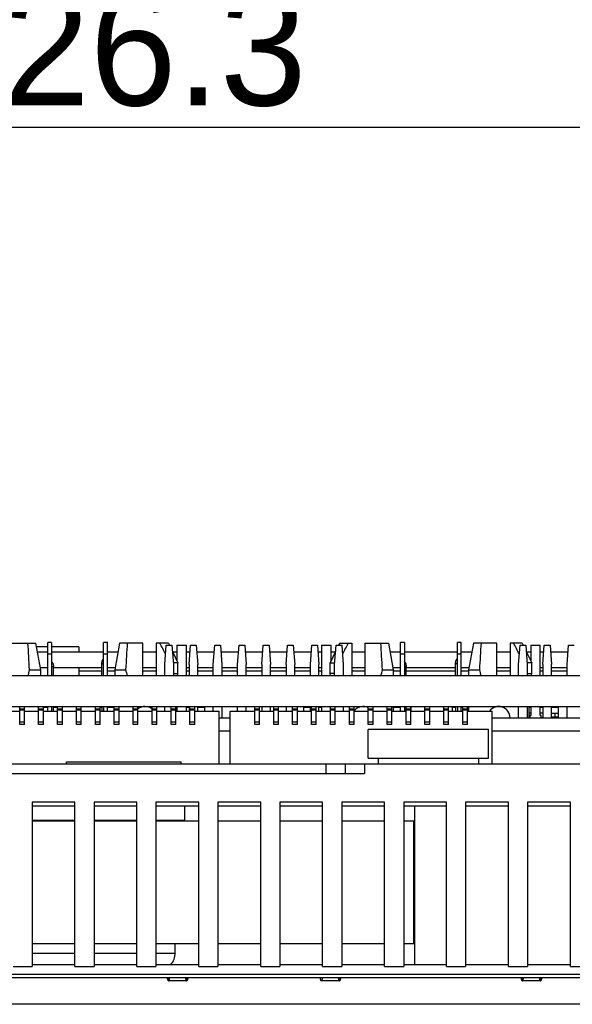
# Model space of a CAD drawing. Header units: millimetres. Extents: x 104 to 359, y 60 to 267.
# Tile 4 of 19: x 201 to 220, y 60 to 94. Entities that reach past the tile are written whole.
import ezdxf

# ---------------------------------------------------------------- set-up
doc = ezdxf.new("R2010")
doc.units = ezdxf.units.MM
doc.header["$LTSCALE"] = 23.1
doc.header["$PDMODE"] = 3
doc.header["$PDSIZE"] = 8
doc.layers.get('0').update_dxf_attribs({"linetype": 'CONTINUOUS'})
doc.layers.get('Defpoints').update_dxf_attribs({"linetype": 'CONTINUOUS'})
doc.layers.add('20_ALL_FEATURES', color=7, linetype='CONTINUOUS')
doc.layers.add('51__DRAFT_DIMS', color=7, linetype='CONTINUOUS')
doc.styles.get("Standard").update_dxf_attribs({"font": 'simfang.ttf'})
doc.dimstyles.new('DIMSTYLE_2', dxfattribs={"dimtxt": 3, "dimasz": 3, "dimexe": 2.5, "dimexo": 0.5, "dimgap": 0.75, "dimtad": 1, "dimdec": 1, "dimlfac": 1.5, "dimdsep": 46, "dimtxsty": 'STANDARD', "dimblk": '_FILLED', "dimblk1": '_FILLED', "dimblk2": '_FILLED', "dimcen": 0.09, "dimclrt": 3, "dimazin": 2, "dimtp": 0.5, "dimtm": 0.5, "dimtfac": 1, "dimtdec": 1, "dimtofl": 0, "dimtmove": 0, "dimatfit": 3, "dimldrblk": '_FILLED', "dimfxl": 1, "dimtolj": 1, "dimarcsym": 0})

# ---------------------------------------------------------------- blocks, each defined once
blk = doc.blocks.new('_FILLED')
at = {"color": 0, "linetype": 'ByBlock'}
blk.add_solid([(0, 0), (-1, 0.167), (-1, -0.167)], dxfattribs=at)
blk = doc.blocks.new('*D3')
at = {"layer": '51__DRAFT_DIMS', "color": 0, "lineweight": -2}
for p, q in [((162.17, 123.294), (162.17, 87.538)), ((246.374, 118.376), (246.374, 87.538)), ((165.17, 90.038), (243.374, 90.038))]:
    blk.add_line(p, q, dxfattribs=at)
at = {"layer": 'Defpoints', "color": 0}
for p in [(162.17, 123.794), (246.374, 118.876), (246.374, 90.038)]:
    blk.add_point(p, dxfattribs=at)
at = {"layer": '51__DRAFT_DIMS', "color": 0, "linetype": 'ByBlock', "lineweight": -2, "xscale": 3, "yscale": 3, "zscale": 3}
for p, rotation in [((162.17, 90.038), 179.9999942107), ((246.374, 90.038), 359.9999942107)]:
    blk.add_blockref('_FILLED', p, dxfattribs=dict(at, rotation=rotation))
at = {"layer": '51__DRAFT_DIMS', "color": 3, "insert": (204.348, 94.788), "char_height": 3, "attachment_point": 2, "rotation": 360, "line_spacing_factor": 0.9}
blk.add_mtext('\\A1;\\A1;{\\fFZLanTingHei-R-GBK|b0|i0|c134|p2;\\H1.333333x;\\C0;126.3}', dxfattribs=at)

msp = doc.modelspace()

# ---------------------------------------------------------------- linework, layer by layer
at = {"layer": '20_ALL_FEATURES', "color": 0}
for p, q in [((200.9437, 72.3636), (201.7461, 72.3636)), ((201.7462, 72.3636), (201.9099, 71.4465)), ((202.1621, 72.2352), (201.7691, 72.2352)), ((202.1621, 71.2369), (202.1621, 72.3832)), ((202.2931, 72.3832), (202.1621, 72.3832)), ((202.2931, 72.3832), (202.2931, 71.2369)), ((203.2314, 72.2352), (202.2931, 72.2352)), ((203.2314, 72.2352), (203.2314, 72.0491)), ((204.0784, 71.2369), (204.0784, 72.3832)), ((204.2095, 72.3832), (204.0784, 72.3832)), ((204.2095, 71.2369), (204.2095, 72.3832)), ((204.6254, 72.3636), (204.4617, 71.4465)), ((205.4279, 72.3636), (204.6254, 72.3636)), ((205.4279, 71.2369), (205.4279, 72.3636)), ((205.8864, 72.3636), (205.8864, 71.2369)), ((206.2991, 72.3636), (205.8864, 72.3636)), ((206.1779, 71.6299), (206.227, 72.285)), ((206.227, 72.285), (206.4235, 72.285)), ((206.2991, 72.3636), (206.3372, 72.285)), ((206.4235, 72.285), (206.4727, 71.6299)), ((206.5939, 72.285), (206.5939, 71.7563)), ((206.5939, 72.285), (206.9214, 72.285)), ((206.9214, 71.2369), (206.9214, 72.285)), ((207.0098, 71.6299), (207.059, 72.285)), ((207.059, 72.285), (207.2555, 72.285)), ((207.2555, 72.285), (207.3046, 71.6299)), ((207.8417, 71.6299), (207.8909, 72.285)), ((207.8909, 72.285), (208.0874, 72.285)), ((208.0874, 72.285), (208.1365, 71.6299)), ((208.6737, 71.6299), (208.7228, 72.285)), ((208.7228, 72.285), (208.9193, 72.285)), ((208.9193, 72.285), (208.9684, 71.6299)), ((209.5056, 71.6299), (209.5547, 72.285)), ((209.5547, 72.285), (209.7512, 72.285)), ((209.7512, 72.285), (209.8004, 71.6299)), ((210.3375, 71.6299), (210.3866, 72.285)), ((210.3866, 72.285), (210.5831, 72.285)), ((210.5831, 72.285), (210.6323, 71.6299)), ((211.1694, 71.6299), (211.2186, 72.285)), ((211.2186, 72.285), (211.4151, 72.285)), ((211.4151, 72.285), (211.4642, 71.6299)), ((211.5526, 72.285), (211.5526, 71.2369)), ((211.5526, 72.285), (211.8802, 72.285)), ((211.8802, 71.7563), (211.8802, 72.285)), ((212.0013, 71.6299), (212.0505, 72.285)), ((212.0505, 72.285), (212.247, 72.285)), ((212.1749, 72.3636), (212.1368, 72.285)), ((212.1749, 72.3636), (212.5876, 72.3636)), ((212.247, 72.285), (212.2961, 71.6299)), ((212.5876, 72.3636), (212.5876, 71.2369)), ((213.0462, 72.3636), (213.8486, 72.3636)), ((213.0462, 71.2369), (213.0462, 72.3636)), ((213.8486, 72.3636), (214.0124, 71.4465)), ((214.3956, 72.3832), (214.2646, 72.3832)), ((214.2646, 71.2369), (214.2646, 72.3832)), ((214.3956, 72.3832), (214.3956, 71.2369)), ((216.3434, 72.3832), (216.2123, 72.3832)), ((216.2123, 71.2369), (216.2123, 72.3832)), ((216.3434, 71.2369), (216.3434, 72.3832)), ((216.7593, 72.3636), (216.5956, 71.4465)), ((217.5618, 72.3636), (216.7593, 72.3636)), ((217.5618, 71.2369), (217.5618, 72.3636)), ((218.433, 72.3636), (218.0203, 72.3636)), ((218.0203, 72.3636), (218.0203, 71.2369)), ((218.3118, 71.6299), (218.3609, 72.285)), ((218.3609, 72.285), (218.5574, 72.285)), ((218.433, 72.3636), (218.4711, 72.285)), ((218.5574, 72.285), (218.6066, 71.6299)), ((218.7278, 72.285), (219.0553, 72.285)), ((218.7278, 72.285), (218.7278, 71.7563)), ((219.0553, 71.2369), (219.0553, 72.285)), ((219.1437, 71.6299), (219.1928, 72.285)), ((219.1928, 72.285), (219.3894, 72.285)), ((219.3894, 72.285), (219.4385, 71.6299)), ((219.9756, 71.6299), (220.0248, 72.285)), ((220.0248, 72.285), (220.2213, 72.285)), ((202.1621, 72.0491), (201.8023, 72.0491)), ((202.1621, 71.9902), (202.2931, 71.9902)), ((204.0784, 72.0491), (202.2931, 72.0491)), ((204.0784, 71.9902), (204.2095, 71.9902)), ((204.5693, 72.0491), (204.2095, 72.0491)), ((205.8864, 72.0491), (205.4279, 72.0491)), ((206.4393, 72.0747), (206.6266, 71.6889)), ((206.5939, 72.0491), (206.4517, 72.0491)), ((207.0413, 72.0491), (206.9214, 72.0491)), ((207.8732, 72.0491), (207.2732, 72.0491)), ((208.7051, 72.0491), (208.1051, 72.0491)), ((209.537, 72.0491), (208.937, 72.0491)), ((210.3689, 72.0491), (209.7689, 72.0491)), ((211.2009, 72.0491), (210.6008, 72.0491)), ((211.5526, 72.0491), (211.4328, 72.0491)), ((212.0347, 72.0747), (211.8474, 71.6889)), ((212.0223, 72.0491), (211.8802, 72.0491)), ((213.0462, 72.0491), (212.5876, 72.0491)), ((214.2646, 72.0491), (213.9048, 72.0491)), ((214.2646, 71.9902), (214.3956, 71.9902)), ((216.2123, 72.0491), (214.3956, 72.0491)), ((216.2123, 71.9902), (216.3434, 71.9902)), ((216.7032, 72.0491), (216.3434, 72.0491)), ((218.0203, 72.0491), (217.5618, 72.0491)), ((218.5732, 72.0747), (218.7605, 71.6889)), ((218.7278, 72.0491), (218.5856, 72.0491)), ((219.1752, 72.0491), (219.0553, 72.0491)), ((220.0071, 72.0491), (219.4071, 72.0491)), ((202.2931, 71.5644), (202.3586, 71.5644)), ((202.3586, 71.5971), (202.3586, 71.5644)), ((202.3586, 71.2369), (202.3586, 71.5644)), ((204.0129, 71.6626), (204.0129, 71.6954)), ((204.0129, 71.2369), (204.0129, 71.6626)), ((204.0129, 71.6626), (204.0784, 71.6626)), ((206.1779, 71.2369), (206.1779, 71.6299)), ((206.6266, 71.6889), (206.4683, 71.6889)), ((206.4727, 71.6299), (206.4727, 71.2369)), ((206.6266, 71.3155), (206.6266, 71.6889)), ((207.0098, 71.6299), (207.0098, 71.2369)), ((207.3046, 71.2369), (207.3046, 71.6299)), ((207.8417, 71.2369), (207.8417, 71.6299)), ((208.1365, 71.6299), (208.1365, 71.2369)), ((208.6737, 71.2369), (208.6737, 71.6299)), ((208.9684, 71.2369), (208.9684, 71.6299)), ((209.5056, 71.6299), (209.5056, 71.2369)), ((209.8004, 71.2369), (209.8004, 71.6299)), ((210.3375, 71.6299), (210.3375, 71.2369)), ((210.6323, 71.2369), (210.6323, 71.6299)), ((211.1694, 71.2369), (211.1694, 71.6299)), ((211.4642, 71.2369), (211.4642, 71.6299)), ((211.8474, 71.6889), (212.0058, 71.6889)), ((211.8474, 71.3155), (211.8474, 71.6889)), ((212.0013, 71.2369), (212.0013, 71.6299)), ((212.2961, 71.6299), (212.2961, 71.2369)), ((214.3956, 71.5644), (214.4611, 71.5644)), ((214.4611, 71.5971), (214.4611, 71.5644)), ((214.4611, 71.2369), (214.4611, 71.5644)), ((216.1468, 71.6626), (216.1468, 71.6954)), ((216.1468, 71.6626), (216.2123, 71.6626)), ((216.1468, 71.2369), (216.1468, 71.6626)), ((218.3118, 71.2369), (218.3118, 71.6299)), ((218.7605, 71.6889), (218.6022, 71.6889)), ((218.6066, 71.6299), (218.6066, 71.2369)), ((218.7605, 71.3155), (218.7605, 71.6889)), ((219.1437, 71.6299), (219.1437, 71.2369)), ((219.4385, 71.2369), (219.4385, 71.6299)), ((219.9756, 71.2369), (219.9756, 71.6299)), ((237.2877, 71.2369), (164.5206, 71.2369)), ((201.5375, 71.4465), (201.9099, 71.4465)), ((201.8959, 71.5251), (202.1621, 71.5251)), ((201.9099, 71.4465), (201.9099, 71.2369)), ((202.3586, 71.5251), (204.0129, 71.5251)), ((203.2314, 71.5251), (203.2314, 71.2369)), ((204.0129, 71.3941), (203.2314, 71.3941)), ((204.2095, 71.5251), (204.4757, 71.5251)), ((204.4617, 71.3941), (204.2095, 71.3941)), ((204.4617, 71.4465), (204.4617, 71.2369)), ((204.4617, 71.4465), (204.8341, 71.4465)), ((205.4279, 71.5251), (205.8864, 71.5251)), ((205.8864, 71.3941), (205.4279, 71.3941)), ((206.4727, 71.3155), (206.6266, 71.3155)), ((206.608, 71.241), (206.6266, 71.3155)), ((206.9214, 71.5251), (207.0098, 71.5251)), ((207.0098, 71.3941), (206.9214, 71.3941)), ((207.3046, 71.5251), (207.8417, 71.5251)), ((207.8417, 71.3941), (207.3046, 71.3941)), ((208.1365, 71.5251), (208.6737, 71.5251)), ((208.6737, 71.3941), (208.1365, 71.3941)), ((208.9684, 71.5251), (209.5056, 71.5251)), ((209.5056, 71.3941), (208.9684, 71.3941)), ((209.8004, 71.5251), (210.3375, 71.5251)), ((210.3375, 71.3941), (209.8004, 71.3941)), ((210.6323, 71.5251), (211.1694, 71.5251)), ((211.1694, 71.3941), (210.6323, 71.3941)), ((211.4642, 71.5251), (211.5526, 71.5251)), ((211.5526, 71.3941), (211.4642, 71.3941)), ((212.0013, 71.3155), (211.8474, 71.3155)), ((211.866, 71.241), (211.8474, 71.3155)), ((212.5876, 71.5251), (213.0462, 71.5251)), ((213.0462, 71.3941), (212.5876, 71.3941)), ((213.64, 71.4465), (214.0124, 71.4465)), ((213.9983, 71.5251), (214.2646, 71.5251)), ((214.0124, 71.4465), (214.0124, 71.2369)), ((214.2646, 71.3941), (214.0124, 71.3941)), ((214.4611, 71.5251), (216.1468, 71.5251)), ((216.1468, 71.3941), (214.4611, 71.3941)), ((216.3434, 71.5251), (216.6096, 71.5251)), ((216.5956, 71.3941), (216.3434, 71.3941)), ((216.5956, 71.4465), (216.968, 71.4465)), ((216.5956, 71.4465), (216.5956, 71.2369)), ((217.5618, 71.5251), (218.0203, 71.5251)), ((218.0203, 71.3941), (217.5618, 71.3941)), ((218.6066, 71.3155), (218.7605, 71.3155)), ((218.7419, 71.241), (218.7605, 71.3155)), ((219.0553, 71.5251), (219.1437, 71.5251)), ((219.1437, 71.3941), (219.0553, 71.3941)), ((219.4385, 71.5251), (219.9756, 71.5251)), ((219.9756, 71.3941), (219.4385, 71.3941)), ((164.5206, 70.1888), (228.3211, 70.1888)), ((201.2022, 69.5687), (201.2022, 70.1888)), ((201.3659, 69.5687), (201.3659, 70.1888)), ((201.8507, 69.5687), (201.8507, 70.1888)), ((202.0144, 69.5687), (202.0144, 70.1888)), ((202.1621, 70.025), (202.1621, 70.1888)), ((202.2931, 70.1888), (202.2931, 70.025)), ((202.3586, 70.025), (202.3586, 70.1888)), ((202.4992, 69.5687), (202.4992, 70.1888)), ((202.6629, 69.5687), (202.6629, 70.1888)), ((203.1477, 69.5687), (203.1477, 70.1888)), ((203.3115, 69.5687), (203.3115, 70.1888)), ((203.7962, 69.5687), (203.7962, 70.1888)), ((203.96, 69.5687), (203.96, 70.1888)), ((204.0129, 70.1888), (204.0129, 70.025)), ((204.0784, 70.1888), (204.0784, 70.025)), ((204.2095, 70.025), (204.2095, 70.1888)), ((204.4447, 69.5687), (204.4447, 70.1888)), ((204.6085, 69.5687), (204.6085, 70.1888)), ((205.0932, 69.5687), (205.0932, 70.1888)), ((205.257, 69.5687), (205.257, 70.1888)), ((205.7417, 69.5687), (205.7417, 70.1888)), ((205.9055, 69.5687), (205.9055, 70.1888)), ((206.1779, 70.025), (206.1779, 70.1888)), ((206.3902, 69.5687), (206.3902, 70.1888)), ((206.554, 69.5687), (206.554, 70.1888)), ((206.5939, 70.1888), (206.5939, 70.025)), ((206.9214, 70.025), (206.9214, 70.1888)), ((207.0098, 70.1888), (207.0098, 70.025)), ((207.0387, 69.5687), (207.0387, 70.1888)), ((207.2025, 69.5687), (207.2025, 70.1888)), ((207.3046, 70.025), (207.3046, 70.1888)), ((207.5339, 70.1888), (207.5339, 70.025)), ((207.8417, 70.025), (207.8417, 70.1888)), ((208.1365, 70.1888), (208.1365, 69.7957)), ((208.6737, 70.025), (208.6737, 70.1888)), ((208.9684, 70.025), (208.9684, 70.1888)), ((209.2643, 69.5687), (209.2643, 70.1888)), ((209.428, 69.5687), (209.428, 70.1888)), ((209.5056, 70.1888), (209.5056, 70.025)), ((209.8004, 70.025), (209.8004, 70.1888)), ((209.9128, 69.5687), (209.9128, 70.1888)), ((210.0765, 69.5687), (210.0765, 70.1888)), ((210.3375, 70.1888), (210.3375, 70.025)), ((210.5613, 69.5687), (210.5613, 70.1888)), ((210.725, 69.5687), (210.725, 70.1888)), ((210.9402, 70.025), (210.9402, 70.1888)), ((211.1694, 70.025), (211.1694, 70.1888)), ((211.2098, 69.5687), (211.2098, 70.1888)), ((211.3736, 69.5687), (211.3736, 70.1888)), ((211.4642, 70.025), (211.4642, 70.1888)), ((211.5526, 70.1888), (211.5526, 70.025)), ((211.8583, 69.5687), (211.8583, 70.1888)), ((212.0221, 69.5687), (212.0221, 70.1888)), ((212.2961, 70.1888), (212.2961, 70.025)), ((212.5068, 69.5687), (212.5068, 70.1888)), ((212.6706, 69.5687), (212.6706, 70.1888)), ((213.1553, 69.5687), (213.1553, 70.1888)), ((213.3191, 69.5687), (213.3191, 70.1888)), ((213.8038, 69.5687), (213.8038, 70.1888)), ((213.9676, 69.5687), (213.9676, 70.1888)), ((214.0124, 70.1888), (214.0124, 70.025)), ((214.2646, 70.025), (214.2646, 70.1888)), ((214.3956, 70.1888), (214.3956, 70.025)), ((214.4523, 69.5687), (214.4523, 70.1888)), ((214.6161, 69.5687), (214.6161, 70.1888)), ((215.1008, 69.5687), (215.1008, 70.1888)), ((215.2646, 69.5687), (215.2646, 70.1888)), ((215.7493, 69.5687), (215.7493, 70.1888)), ((215.9131, 69.5687), (215.9131, 70.1888)), ((216.1468, 70.1888), (216.1468, 70.025)), ((216.2123, 70.1888), (216.2123, 70.025)), ((216.3434, 70.025), (216.3434, 70.1888)), ((216.3978, 69.5687), (216.3978, 70.1888)), ((216.5616, 69.5687), (216.5616, 70.1888)), ((216.5956, 70.1888), (216.5956, 70.025)), ((218.3118, 69.7957), (218.3118, 70.1888)), ((218.6066, 70.1888), (218.6066, 69.7957)), ((218.659, 70.1888), (218.659, 69.7957)), ((218.7278, 70.1888), (218.7278, 69.8774)), ((219.0553, 69.8774), (219.0553, 70.1888)), ((219.1437, 70.1888), (219.1437, 69.7957)), ((219.4385, 69.7957), (219.4385, 70.1888)), ((219.6678, 70.1888), (219.6678, 69.7957)), ((219.9756, 69.7957), (219.9756, 70.1888)), ((200.7174, 70.025), (201.2022, 70.025)), ((201.3659, 70.0935), (201.2022, 70.0935)), ((201.3659, 70.0608), (201.2022, 70.0608)), ((201.3659, 70.025), (201.8507, 70.025)), ((202.0144, 70.0935), (201.8507, 70.0935)), ((202.0144, 70.0608), (201.8507, 70.0608)), ((202.1621, 70.156), (202.0144, 70.156)), ((202.0144, 70.025), (202.4992, 70.025)), ((202.5043, 70.156), (202.3586, 70.156)), ((202.6629, 70.0935), (202.4992, 70.0935)), ((202.6629, 70.0608), (202.4992, 70.0608)), ((202.6629, 70.025), (203.1477, 70.025)), ((203.3115, 70.0935), (203.1477, 70.0935)), ((203.3115, 70.0608), (203.1477, 70.0608)), ((203.3115, 70.025), (203.7962, 70.025)), ((203.96, 70.0935), (203.7962, 70.0935)), ((203.96, 70.0608), (203.7962, 70.0608)), ((204.0129, 70.156), (203.96, 70.156)), ((203.96, 70.025), (204.4447, 70.025)), ((204.4447, 70.156), (204.2095, 70.156)), ((204.6085, 70.0935), (204.4447, 70.0935)), ((204.6085, 70.0608), (204.4447, 70.0608)), ((204.6085, 70.025), (205.0932, 70.025)), ((205.257, 70.0935), (205.0932, 70.0935)), ((205.257, 70.0608), (205.0932, 70.0608)), ((205.257, 70.025), (205.7417, 70.025)), ((205.9055, 70.0935), (205.7417, 70.0935)), ((205.9055, 70.0608), (205.7417, 70.0608)), ((205.9055, 70.025), (206.3902, 70.025)), ((206.554, 70.0935), (206.3902, 70.0935)), ((206.554, 70.0608), (206.3902, 70.0608)), ((206.5939, 70.156), (206.554, 70.156)), ((206.554, 70.025), (207.0387, 70.025)), ((207.0098, 70.156), (206.9214, 70.156)), ((207.2025, 70.0935), (207.0387, 70.0935)), ((207.2025, 70.0608), (207.0387, 70.0608)), ((207.2025, 70.025), (208.0442, 70.025)), ((207.5339, 70.156), (207.3046, 70.156)), ((208.0442, 68.2236), (208.0442, 70.025)), ((208.4225, 68.2236), (208.4225, 70.025)), ((208.4225, 70.025), (209.2643, 70.025)), ((209.428, 70.0935), (209.2643, 70.0935)), ((209.428, 70.0608), (209.2643, 70.0608)), ((209.428, 70.025), (209.9128, 70.025)), ((210.0765, 70.0935), (209.9128, 70.0935)), ((210.0765, 70.0608), (209.9128, 70.0608)), ((210.0765, 70.025), (210.5613, 70.025)), ((210.725, 70.0935), (210.5613, 70.0935)), ((210.725, 70.0608), (210.5613, 70.0608)), ((210.725, 70.025), (211.2098, 70.025)), ((211.1694, 70.156), (210.9402, 70.156)), ((211.3736, 70.0935), (211.2098, 70.0935)), ((211.3736, 70.0608), (211.2098, 70.0608)), ((211.3736, 70.025), (211.8583, 70.025)), ((211.5526, 70.156), (211.4642, 70.156)), ((212.0221, 70.0935), (211.8583, 70.0935)), ((212.0221, 70.0608), (211.8583, 70.0608)), ((212.0221, 70.025), (212.5068, 70.025)), ((212.6706, 70.0935), (212.5068, 70.0935)), ((212.6706, 70.0608), (212.5068, 70.0608)), ((212.6706, 70.025), (213.1553, 70.025)), ((213.3191, 70.0935), (213.1553, 70.0935)), ((213.3191, 70.0608), (213.1553, 70.0608)), ((213.3191, 70.025), (213.8038, 70.025)), ((213.9676, 70.0935), (213.8038, 70.0935)), ((213.9676, 70.0608), (213.8038, 70.0608)), ((213.9676, 70.025), (214.4523, 70.025)), ((214.2646, 70.156), (214.0124, 70.156)), ((214.6161, 70.0935), (214.4523, 70.0935)), ((214.6161, 70.0608), (214.4523, 70.0608)), ((214.6161, 70.025), (215.1008, 70.025)), ((214.6229, 70.025), (214.6229, 70.156)), ((215.2646, 70.0935), (215.1008, 70.0935)), ((215.2646, 70.0608), (215.1008, 70.0608)), ((215.2646, 70.025), (215.7493, 70.025)), ((215.9131, 70.0935), (215.7493, 70.0935)), ((215.9131, 70.0608), (215.7493, 70.0608)), ((215.9131, 70.025), (216.3978, 70.025)), ((216.1468, 70.156), (216.0312, 70.156)), ((216.0312, 70.156), (216.0312, 70.025)), ((216.3978, 70.156), (216.3434, 70.156)), ((216.5616, 70.0935), (216.3978, 70.0935)), ((216.5616, 70.0608), (216.3978, 70.0608)), ((216.5956, 70.156), (216.5616, 70.156)), ((216.5616, 70.025), (217.4033, 70.025)), ((217.4033, 68.2236), (217.4033, 70.025)), ((218.7278, 70.156), (218.659, 70.156)), ((218.7278, 69.9595), (218.659, 69.9595)), ((218.7278, 69.8774), (218.695, 69.8774)), ((218.695, 69.8774), (218.695, 69.7957)), ((219.1437, 70.156), (219.0553, 70.156)), ((219.1437, 69.9595), (219.0553, 69.9595)), ((219.088, 69.8774), (219.0553, 69.8774)), ((219.088, 69.7957), (219.088, 69.8774)), ((219.6678, 70.156), (219.4385, 70.156)), ((219.4385, 69.9595), (219.6678, 69.9595)), ((219.5695, 69.8285), (219.5695, 69.9595)), ((201.2022, 69.667), (201.3659, 69.667)), ((201.3659, 69.5687), (201.2022, 69.5687)), ((201.8507, 69.667), (202.0144, 69.667)), ((202.0144, 69.5687), (201.8507, 69.5687)), ((202.4992, 69.667), (202.6629, 69.667)), ((202.6629, 69.5687), (202.4992, 69.5687)), ((203.1477, 69.667), (203.3115, 69.667)), ((203.3115, 69.5687), (203.1477, 69.5687)), ((203.7962, 69.667), (203.96, 69.667)), ((203.96, 69.5687), (203.7962, 69.5687)), ((204.4447, 69.667), (204.6085, 69.667)), ((204.6085, 69.5687), (204.4447, 69.5687)), ((205.0932, 69.667), (205.257, 69.667)), ((205.257, 69.5687), (205.0932, 69.5687)), ((205.7417, 69.667), (205.9055, 69.667)), ((205.9055, 69.5687), (205.7417, 69.5687)), ((206.3902, 69.667), (206.554, 69.667)), ((206.554, 69.5687), (206.3902, 69.5687)), ((207.0387, 69.667), (207.2025, 69.667)), ((207.2025, 69.5687), (207.0387, 69.5687)), ((208.0442, 69.7957), (208.4225, 69.7957)), ((209.2643, 69.667), (209.428, 69.667)), ((209.428, 69.5687), (209.2643, 69.5687)), ((209.9128, 69.667), (210.0765, 69.667)), ((210.0765, 69.5687), (209.9128, 69.5687)), ((210.5613, 69.667), (210.725, 69.667)), ((210.725, 69.5687), (210.5613, 69.5687)), ((211.2098, 69.667), (211.3736, 69.667)), ((211.3736, 69.5687), (211.2098, 69.5687)), ((211.8583, 69.667), (212.0221, 69.667)), ((212.0221, 69.5687), (211.8583, 69.5687)), ((212.5068, 69.667), (212.6706, 69.667)), ((212.6706, 69.5687), (212.5068, 69.5687)), ((213.1553, 69.667), (213.3191, 69.667)), ((213.3191, 69.5687), (213.1553, 69.5687)), ((213.8038, 69.667), (213.9676, 69.667)), ((213.9676, 69.5687), (213.8038, 69.5687)), ((214.4523, 69.667), (214.6161, 69.667)), ((214.6161, 69.5687), (214.4523, 69.5687)), ((215.1008, 69.667), (215.2646, 69.667)), ((215.2646, 69.5687), (215.1008, 69.5687)), ((215.7493, 69.667), (215.9131, 69.667)), ((215.9131, 69.5687), (215.7493, 69.5687)), ((216.3978, 69.667), (216.5616, 69.667)), ((216.5616, 69.5687), (216.3978, 69.5687)), ((217.4033, 69.7957), (220.623, 69.7957)), ((218.659, 69.8285), (218.695, 69.8285)), ((219.088, 69.8285), (219.1437, 69.8285)), ((219.6678, 69.8285), (219.4385, 69.8285)), ((208.4225, 69.342), (208.0442, 69.342)), ((217.2753, 69.4049), (213.149, 69.4049)), ((213.149, 68.4233), (213.149, 69.4049)), ((217.2753, 68.4233), (217.2753, 69.4049)), ((220.623, 69.342), (217.4033, 69.342)), ((175.4833, 68.2236), (227.1144, 68.2236)), ((202.8104, 68.2236), (202.8104, 68.2891)), ((202.8104, 68.2891), (206.7408, 68.2891)), ((206.7408, 68.2236), (206.7408, 68.2891)), ((211.7141, 67.8961), (211.7141, 68.2236)), ((212.3691, 67.8961), (212.3691, 68.2236)), ((213.0242, 68.2236), (213.0242, 67.8961)), ((213.149, 68.4233), (217.2753, 68.4233)), ((213.4901, 68.4233), (213.4901, 68.2236)), ((216.9342, 68.4233), (216.9342, 68.2236)), ((183.9832, 67.8961), (213.0242, 67.8961)), ((201.6264, 66.9135), (201.6264, 61.28)), ((203.0953, 66.9135), (201.6264, 66.9135)), ((203.0953, 61.28), (203.0953, 66.9135)), ((203.7504, 66.9135), (203.7504, 61.28)), ((205.2193, 66.9135), (203.7504, 66.9135)), ((205.2193, 61.28), (205.2193, 66.9135)), ((205.8744, 66.9135), (205.8744, 61.28)), ((207.3433, 66.9135), (205.8744, 66.9135)), ((207.3433, 61.28), (207.3433, 66.9135)), ((209.4673, 66.9135), (207.9984, 66.9135)), ((207.9984, 66.9135), (207.9984, 61.28)), ((209.4673, 61.28), (209.4673, 66.9135)), ((211.5914, 66.9135), (210.1224, 66.9135)), ((210.1224, 66.9135), (210.1224, 61.28)), ((211.5914, 61.28), (211.5914, 66.9135)), ((213.7154, 66.9135), (212.2464, 66.9135)), ((212.2464, 66.9135), (212.2464, 61.28)), ((213.7154, 61.28), (213.7154, 66.9135)), ((215.8394, 66.9135), (214.3704, 66.9135)), ((214.3704, 66.9135), (214.3704, 61.28)), ((215.8394, 61.28), (215.8394, 66.9135)), ((217.9634, 66.9135), (216.4944, 66.9135)), ((216.4944, 66.9135), (216.4944, 61.28)), ((217.9634, 61.28), (217.9634, 66.9135)), ((220.0874, 66.9135), (218.6184, 66.9135)), ((218.6184, 66.9135), (218.6184, 61.28)), ((220.0874, 61.28), (220.0874, 66.9135)), ((201.6264, 66.7825), (203.0953, 66.7825)), ((203.7504, 66.7825), (205.2193, 66.7825)), ((205.8744, 66.7825), (207.3433, 66.7825)), ((206.8623, 66.2912), (206.8623, 66.7825)), ((207.9984, 66.7825), (209.4673, 66.7825)), ((210.1224, 66.7825), (211.5914, 66.7825)), ((212.2464, 66.7825), (213.7154, 66.7825)), ((214.3704, 66.7825), (215.8394, 66.7825)), ((214.7394, 66.7825), (214.7394, 61.3455)), ((216.4944, 66.7825), (217.9634, 66.7825)), ((218.6184, 66.7825), (220.0874, 66.7825)), ((201.6264, 66.2912), (203.0953, 66.2912)), ((203.0953, 66.2584), (201.6264, 66.2584)), ((202.1126, 66.2912), (202.1126, 66.2584)), ((203.7504, 66.2912), (205.2193, 66.2912)), ((205.2193, 66.2584), (203.7504, 66.2584)), ((205.8744, 66.2912), (206.8623, 66.2912)), ((207.3433, 66.2584), (205.8744, 66.2584)), ((209.4673, 66.2584), (207.9984, 66.2584)), ((211.5914, 66.2584), (210.1224, 66.2584)), ((213.7154, 66.2584), (212.2464, 66.2584)), ((214.7224, 66.2584), (214.3704, 66.2584)), ((214.7224, 62.0661), (214.7224, 66.2584)), ((201.6264, 62.0661), (203.0953, 62.0661)), ((203.7504, 62.0661), (205.2193, 62.0661)), ((205.8744, 62.0661), (207.3433, 62.0661)), ((206.5342, 61.7386), (206.5342, 62.0661)), ((207.9984, 62.0661), (209.4673, 62.0661)), ((210.1224, 62.0661), (211.5914, 62.0661)), ((212.2464, 62.0661), (213.7154, 62.0661)), ((214.3704, 62.0661), (214.7222, 62.0661)), ((201.6264, 61.7386), (203.0953, 61.7386)), ((203.7504, 61.7386), (205.2193, 61.7386)), ((205.8744, 61.7386), (206.5342, 61.7386)), ((200.9713, 61.28), (201.6264, 61.28)), ((201.6264, 61.3455), (203.0953, 61.3455)), ((203.0953, 61.28), (203.7504, 61.28)), ((203.7504, 61.3455), (205.2193, 61.3455)), ((205.2193, 61.28), (205.8744, 61.28)), ((205.8744, 61.3455), (207.3433, 61.3455)), ((207.3433, 61.28), (207.9984, 61.28)), ((207.9984, 61.3455), (209.4673, 61.3455)), ((209.4673, 61.28), (210.1224, 61.28)), ((210.1224, 61.3455), (211.5914, 61.3455)), ((211.5914, 61.28), (212.2464, 61.28)), ((212.2464, 61.3455), (213.7154, 61.3455)), ((213.7154, 61.28), (214.3704, 61.28)), ((214.3704, 61.3455), (215.8394, 61.3455)), ((215.8394, 61.28), (216.4944, 61.28)), ((216.4944, 61.3455), (217.9634, 61.3455)), ((217.9634, 61.28), (218.6184, 61.28)), ((218.6184, 61.3455), (220.0874, 61.3455)), ((220.0874, 61.28), (220.7424, 61.28)), ((224.4159, 60.887), (181.2478, 60.887)), ((181.3788, 61.018), (224.2849, 61.018)), ((206.3025, 60.7889), (206.3009, 60.7891)), ((206.9311, 60.7889), (206.3025, 60.7889)), ((206.3098, 60.7933), (206.31, 60.7935)), ((206.3098, 60.7934), (206.31, 60.7935)), ((206.9051, 60.8447), (206.9055, 60.8425)), ((206.905, 60.8444), (206.9055, 60.8425)), ((206.9327, 60.7891), (206.9311, 60.7889)), ((212.1716, 60.7889), (211.5429, 60.7889)), ((212.1455, 60.8448), (212.1459, 60.8425)), ((212.1455, 60.8445), (212.1459, 60.8425)), ((212.1731, 60.7891), (212.1716, 60.7889)), ((218.4364, 60.7889), (218.4348, 60.7891)), ((219.065, 60.7889), (218.4364, 60.7889)), ((218.4437, 60.7934), (218.4439, 60.7935)), ((218.4437, 60.7933), (218.4439, 60.7935)), ((219.0389, 60.8447), (219.0394, 60.8425)), ((219.0389, 60.8444), (219.0394, 60.8425)), ((219.0666, 60.7891), (219.065, 60.7889)), ((239.6283, 59.983), (172.4944, 59.983))]:
    msp.add_line(p, q, dxfattribs=at)
for centre, radius, start, end in [((202.1949, 71.5971), 0.1638, 0.00011, 53.12982), ((204.1767, 71.6954), 0.1638, 126.87018, 179.99989), ((214.2973, 71.5971), 0.1638, 0.00011, 53.12982), ((216.3106, 71.6954), 0.1638, 126.87018, 179.99989), ((194.2462, 73.0814), 7.4724, 345.70871, 347.36153), ((212.1254, 73.0814), 7.4724, 192.63847, 194.29129), ((206.3486, 73.0814), 7.4724, 345.70871, 347.36153), ((224.2593, 73.0814), 7.4724, 192.63847, 194.29129), ((205.4934, 69.7957), 0.393, 50.75481, 127.03097), ((212.9807, 69.7957), 0.393, 63.59772, 142.13173), ((217.6273, 69.7957), 0.393, 0, 144.27446), ((205.9447, 61.7386), 0.5896, 318.18174, 0), ((207.3461, 60.9471), 0.4528, 193.35441, 193.97928), ((207.3443, 60.9465), 0.451, 193.33294, 193.96065), ((207.04, 60.8575), 0.1337, 200.23151, 201.57424), ((212.5856, 60.9469), 0.4518, 193.35399, 194.00066), ((212.5838, 60.9463), 0.45, 193.33252, 193.98213), ((212.2813, 60.8579), 0.1346, 200.23496, 201.46934), ((219.48, 60.9471), 0.4528, 193.35441, 193.97928), ((219.4782, 60.9465), 0.451, 193.33294, 193.96065), ((219.1739, 60.8575), 0.1337, 200.23151, 201.57424)]:
    msp.add_arc(centre, radius, start, end, dxfattribs=at)
for centre, start_param, end_param in [((200.8782, 59.38), -0.7852994, -0.7060608), ((205.4934, 59.38), 0.7060608, 0.7852994), ((212.9807, 59.38), -0.7852994, -0.7060608), ((217.6273, 59.38), 0.7060608, 0.7852994)]:
    msp.add_ellipse(centre, major_axis=(0, 17.0628), ratio=0.0546505, start_param=start_param, end_param=end_param, dxfattribs=at)
for points in [[(206.2039, 71.9765), (206.1395, 72.1064), (206.0738, 72.2358), (206.0051, 72.3636)], [(212.4689, 72.3636), (212.4003, 72.2358), (212.3345, 72.1065), (212.2701, 71.9766)], [(218.3378, 71.9765), (218.2734, 72.1064), (218.2077, 72.2358), (218.139, 72.3636)]]:
    msp.add_open_spline(points, degree=3, dxfattribs=at)
for points, knots in [([(206.2737, 60.8565), (206.2732, 60.8587), (206.2712, 60.8683), (206.2694, 60.878), (206.2681, 60.8854)], [0, 0, 0, 0, 0.2340216, 1, 1, 1, 1]), ([(206.2681, 60.8854), (206.2686, 60.8829), (206.2703, 60.8732), (206.2722, 60.8635), (206.2737, 60.8565)], [0, 0, 0, 0, 0.2659734, 1, 1, 1, 1]), ([(206.2861, 60.8105), (206.285, 60.8135), (206.2799, 60.8286), (206.2763, 60.8441), (206.2737, 60.8565)], [0, 0, 0, 0, 0.2020823, 1, 1, 1, 1]), ([(206.2737, 60.8565), (206.2744, 60.853), (206.2771, 60.841), (206.2801, 60.8291), (206.2827, 60.8206)], [0, 0, 0, 0, 0.2828718, 1, 1, 1, 1]), ([(206.2827, 60.8206), (206.283, 60.8197), (206.2841, 60.8163), (206.2852, 60.813), (206.2862, 60.8105)], [0, 0, 0, 0, 0.2659878, 1, 1, 1, 1]), ([(206.2862, 60.8105), (206.2881, 60.8053), (206.2914, 60.7973), (206.2978, 60.7899), (206.3009, 60.7891)], [0, 0, 0, 0, 0.6346531, 1, 1, 1, 1]), ([(206.3009, 60.7891), (206.3024, 60.7887), (206.3061, 60.7892), (206.3086, 60.7918), (206.3098, 60.7933)], [0, 0, 0, 0, 0.4356712, 1, 1, 1, 1]), ([(206.3098, 60.7933), (206.3093, 60.7926), (206.3073, 60.7905), (206.3045, 60.7889), (206.3025, 60.7889)], [0, 0, 0, 0, 0.3057193, 1, 1, 1, 1]), ([(206.3155, 60.8028), (206.3151, 60.8018), (206.3134, 60.7985), (206.3115, 60.7953), (206.3098, 60.7933)], [0, 0, 0, 0, 0.2888313, 1, 1, 1, 1]), ([(206.31, 60.7935), (206.3105, 60.7941), (206.3126, 60.797), (206.3143, 60.8002), (206.3155, 60.8028)], [0, 0, 0, 0, 0.2136322, 1, 1, 1, 1]), ([(206.3292, 60.8476), (206.3273, 60.8387), (206.3234, 60.8236), (206.3183, 60.8087), (206.3155, 60.8028)], [0, 0, 0, 0, 0.5786132, 1, 1, 1, 1]), ([(206.3155, 60.8028), (206.3158, 60.8034), (206.3171, 60.8062), (206.3182, 60.8091), (206.319, 60.8113)], [0, 0, 0, 0, 0.231038, 1, 1, 1, 1]), ([(206.319, 60.8113), (206.32, 60.8138), (206.324, 60.8257), (206.327, 60.8379), (206.3292, 60.8476)], [0, 0, 0, 0, 0.2093365, 1, 1, 1, 1]), ([(206.3292, 60.8476), (206.3299, 60.8505), (206.3328, 60.8636), (206.3353, 60.8768), (206.337, 60.887)], [0, 0, 0, 0, 0.2271497, 1, 1, 1, 1]), ([(206.337, 60.887), (206.3364, 60.8834), (206.334, 60.8702), (206.3314, 60.8571), (206.3292, 60.8476)], [0, 0, 0, 0, 0.2728787, 1, 1, 1, 1]), ([(206.8965, 60.887), (206.8972, 60.8831), (206.8998, 60.8688), (206.9027, 60.8546), (206.905, 60.8444)], [0, 0, 0, 0, 0.2752781, 1, 1, 1, 1]), ([(206.905, 60.8444), (206.9043, 60.8476), (206.9012, 60.8617), (206.8985, 60.8759), (206.8966, 60.887)], [0, 0, 0, 0, 0.2247417, 1, 1, 1, 1]), ([(206.9156, 60.8084), (206.9148, 60.8104), (206.9113, 60.82), (206.9086, 60.8299), (206.9067, 60.8377)], [0, 0, 0, 0, 0.2116185, 1, 1, 1, 1]), ([(206.9067, 60.8377), (206.9073, 60.8352), (206.9096, 60.8263), (206.9122, 60.8175), (206.9145, 60.8113)], [0, 0, 0, 0, 0.283129, 1, 1, 1, 1]), ([(206.9237, 60.7933), (206.923, 60.7942), (206.9197, 60.7988), (206.9173, 60.8041), (206.9156, 60.8084)], [0, 0, 0, 0, 0.1998569, 1, 1, 1, 1]), ([(206.9156, 60.8084), (206.9163, 60.8068), (206.9185, 60.8015), (206.9212, 60.7963), (206.9238, 60.7933)], [0, 0, 0, 0, 0.3024005, 1, 1, 1, 1]), ([(206.9311, 60.7889), (206.9305, 60.7889), (206.9276, 60.7893), (206.9252, 60.7915), (206.9237, 60.7933)], [0, 0, 0, 0, 0.2126053, 1, 1, 1, 1]), ([(206.9238, 60.7933), (206.925, 60.7918), (206.9275, 60.7892), (206.9312, 60.7887), (206.9327, 60.7891)], [0, 0, 0, 0, 0.56416, 1, 1, 1, 1]), ([(206.9474, 60.8106), (206.9455, 60.8053), (206.9422, 60.7973), (206.9358, 60.7899), (206.9327, 60.7891)], [0, 0, 0, 0, 0.6346194, 1, 1, 1, 1]), ([(206.9327, 60.7891), (206.9335, 60.7893), (206.9375, 60.7912), (206.94, 60.7951), (206.9418, 60.7981)], [0, 0, 0, 0, 0.1905093, 1, 1, 1, 1]), ([(206.9418, 60.7981), (206.9423, 60.799), (206.9444, 60.803), (206.9462, 60.8072), (206.9474, 60.8106)], [0, 0, 0, 0, 0.2178277, 1, 1, 1, 1]), ([(206.9599, 60.8564), (206.9589, 60.8518), (206.9554, 60.8364), (206.9514, 60.821), (206.9474, 60.8106)], [0, 0, 0, 0, 0.2983035, 1, 1, 1, 1]), ([(206.9474, 60.8106), (206.9477, 60.8113), (206.9489, 60.8147), (206.95, 60.818), (206.9508, 60.8206)], [0, 0, 0, 0, 0.2341611, 1, 1, 1, 1]), ([(206.9508, 60.8206), (206.9516, 60.8232), (206.9551, 60.835), (206.9579, 60.847), (206.9599, 60.8564)], [0, 0, 0, 0, 0.2173063, 1, 1, 1, 1]), ([(206.9654, 60.8854), (206.965, 60.8829), (206.9632, 60.8732), (206.9614, 60.8635), (206.9599, 60.8564)], [0, 0, 0, 0, 0.2659934, 1, 1, 1, 1]), ([(206.9599, 60.8564), (206.9603, 60.8587), (206.9623, 60.8683), (206.9641, 60.878), (206.9655, 60.8854)], [0, 0, 0, 0, 0.2340211, 1, 1, 1, 1]), ([(211.5429, 60.7889), (211.5394, 60.7889), (211.5341, 60.7944), (211.5295, 60.8032), (211.5231, 60.8193), (211.5159, 60.8469), (211.5111, 60.8713), (211.5086, 60.8854)], [0, 0, 0, 0, 0.100218, 0.1829944, 0.2916311, 0.5902574, 1, 1, 1, 1]), ([(211.5775, 60.887), (211.575, 60.8726), (211.5701, 60.8478), (211.5629, 60.8198), (211.5564, 60.8034), (211.5518, 60.7945), (211.5465, 60.7889), (211.5429, 60.7889)], [0, 0, 0, 0, 0.4100806, 0.7088852, 0.8175092, 0.9002029, 1, 1, 1, 1]), ([(212.1455, 60.8445), (212.1447, 60.8476), (212.1416, 60.8617), (212.1389, 60.8759), (212.137, 60.887)], [0, 0, 0, 0, 0.2247779, 1, 1, 1, 1]), ([(212.137, 60.887), (212.1377, 60.8831), (212.1402, 60.8688), (212.1431, 60.8547), (212.1455, 60.8445)], [0, 0, 0, 0, 0.275242, 1, 1, 1, 1]), ([(212.156, 60.8086), (212.1552, 60.8106), (212.1518, 60.8201), (212.1491, 60.8298), (212.1471, 60.8376)], [0, 0, 0, 0, 0.2121786, 1, 1, 1, 1]), ([(212.1471, 60.8376), (212.1478, 60.8351), (212.1501, 60.8262), (212.1527, 60.8174), (212.155, 60.8113)], [0, 0, 0, 0, 0.2829921, 1, 1, 1, 1]), ([(212.1642, 60.7933), (212.1635, 60.7942), (212.1601, 60.7989), (212.1577, 60.8043), (212.156, 60.8086)], [0, 0, 0, 0, 0.1994261, 1, 1, 1, 1]), ([(212.156, 60.8086), (212.1567, 60.8069), (212.1589, 60.8016), (212.1616, 60.7964), (212.1642, 60.7933)], [0, 0, 0, 0, 0.3028559, 1, 1, 1, 1]), ([(212.1716, 60.7889), (212.1709, 60.7889), (212.168, 60.7893), (212.1657, 60.7915), (212.1642, 60.7933)], [0, 0, 0, 0, 0.2126211, 1, 1, 1, 1]), ([(212.1642, 60.7933), (212.1654, 60.7918), (212.168, 60.7892), (212.1717, 60.7887), (212.1731, 60.7891)], [0, 0, 0, 0, 0.5641307, 1, 1, 1, 1]), ([(212.1879, 60.8105), (212.1859, 60.8053), (212.1826, 60.7973), (212.1762, 60.7899), (212.1731, 60.7891)], [0, 0, 0, 0, 0.634476, 1, 1, 1, 1]), ([(212.1731, 60.7891), (212.1739, 60.7893), (212.1779, 60.7912), (212.1805, 60.7951), (212.1822, 60.7981)], [0, 0, 0, 0, 0.1905078, 1, 1, 1, 1]), ([(212.1822, 60.7981), (212.1827, 60.799), (212.1849, 60.803), (212.1866, 60.8072), (212.1879, 60.8105)], [0, 0, 0, 0, 0.2179347, 1, 1, 1, 1]), ([(212.2003, 60.8564), (212.1993, 60.8518), (212.1959, 60.8363), (212.1918, 60.8209), (212.1879, 60.8105)], [0, 0, 0, 0, 0.2984071, 1, 1, 1, 1]), ([(212.1879, 60.8105), (212.1882, 60.8113), (212.1894, 60.8146), (212.1905, 60.818), (212.1913, 60.8206)], [0, 0, 0, 0, 0.2340525, 1, 1, 1, 1]), ([(212.1913, 60.8206), (212.1921, 60.8232), (212.1955, 60.835), (212.1983, 60.847), (212.2003, 60.8564)], [0, 0, 0, 0, 0.2173077, 1, 1, 1, 1]), ([(212.2059, 60.8854), (212.2054, 60.8829), (212.2037, 60.8732), (212.2018, 60.8635), (212.2003, 60.8564)], [0, 0, 0, 0, 0.2659924, 1, 1, 1, 1]), ([(212.2003, 60.8564), (212.2008, 60.8587), (212.2028, 60.8683), (212.2046, 60.878), (212.2059, 60.8854)], [0, 0, 0, 0, 0.2340222, 1, 1, 1, 1]), ([(218.4076, 60.8565), (218.4071, 60.8587), (218.4051, 60.8683), (218.4033, 60.878), (218.402, 60.8854)], [0, 0, 0, 0, 0.2340216, 1, 1, 1, 1]), ([(218.402, 60.8854), (218.4025, 60.8829), (218.4042, 60.8732), (218.4061, 60.8635), (218.4076, 60.8565)], [0, 0, 0, 0, 0.2659734, 1, 1, 1, 1]), ([(218.42, 60.8105), (218.4189, 60.8135), (218.4138, 60.8286), (218.4102, 60.8441), (218.4076, 60.8565)], [0, 0, 0, 0, 0.2020823, 1, 1, 1, 1]), ([(218.4076, 60.8565), (218.4083, 60.853), (218.411, 60.841), (218.414, 60.8291), (218.4166, 60.8206)], [0, 0, 0, 0, 0.2828718, 1, 1, 1, 1]), ([(218.4166, 60.8206), (218.4169, 60.8197), (218.418, 60.8163), (218.4191, 60.813), (218.4201, 60.8105)], [0, 0, 0, 0, 0.2659878, 1, 1, 1, 1]), ([(218.4201, 60.8105), (218.422, 60.8053), (218.4253, 60.7973), (218.4317, 60.7899), (218.4348, 60.7891)], [0, 0, 0, 0, 0.6346531, 1, 1, 1, 1]), ([(218.4348, 60.7891), (218.4363, 60.7887), (218.44, 60.7892), (218.4425, 60.7918), (218.4437, 60.7933)], [0, 0, 0, 0, 0.4356712, 1, 1, 1, 1]), ([(218.4437, 60.7933), (218.4432, 60.7926), (218.4412, 60.7905), (218.4384, 60.7889), (218.4364, 60.7889)], [0, 0, 0, 0, 0.3057193, 1, 1, 1, 1]), ([(218.4494, 60.8028), (218.449, 60.8018), (218.4473, 60.7985), (218.4454, 60.7953), (218.4437, 60.7933)], [0, 0, 0, 0, 0.2888313, 1, 1, 1, 1]), ([(218.4439, 60.7935), (218.4444, 60.7941), (218.4465, 60.797), (218.4482, 60.8002), (218.4494, 60.8028)], [0, 0, 0, 0, 0.2136322, 1, 1, 1, 1]), ([(218.4631, 60.8476), (218.4611, 60.8387), (218.4573, 60.8236), (218.4522, 60.8087), (218.4494, 60.8028)], [0, 0, 0, 0, 0.5786132, 1, 1, 1, 1]), ([(218.4494, 60.8028), (218.4497, 60.8034), (218.451, 60.8062), (218.4521, 60.8091), (218.4529, 60.8113)], [0, 0, 0, 0, 0.231038, 1, 1, 1, 1]), ([(218.4529, 60.8113), (218.4539, 60.8138), (218.4579, 60.8257), (218.4609, 60.8379), (218.4631, 60.8476)], [0, 0, 0, 0, 0.2093365, 1, 1, 1, 1]), ([(218.4631, 60.8476), (218.4638, 60.8505), (218.4667, 60.8636), (218.4691, 60.8768), (218.4709, 60.887)], [0, 0, 0, 0, 0.2271497, 1, 1, 1, 1]), ([(218.4709, 60.887), (218.4703, 60.8834), (218.4679, 60.8702), (218.4653, 60.8571), (218.4631, 60.8476)], [0, 0, 0, 0, 0.2728787, 1, 1, 1, 1]), ([(219.0304, 60.887), (219.0311, 60.8831), (219.0337, 60.8688), (219.0366, 60.8546), (219.0389, 60.8444)], [0, 0, 0, 0, 0.2752781, 1, 1, 1, 1]), ([(219.0389, 60.8444), (219.0382, 60.8476), (219.0351, 60.8617), (219.0324, 60.8759), (219.0305, 60.887)], [0, 0, 0, 0, 0.2247417, 1, 1, 1, 1]), ([(219.0495, 60.8084), (219.0487, 60.8104), (219.0452, 60.82), (219.0425, 60.8299), (219.0406, 60.8377)], [0, 0, 0, 0, 0.2116185, 1, 1, 1, 1]), ([(219.0406, 60.8377), (219.0412, 60.8352), (219.0435, 60.8263), (219.0461, 60.8175), (219.0484, 60.8113)], [0, 0, 0, 0, 0.283129, 1, 1, 1, 1]), ([(219.0576, 60.7933), (219.0569, 60.7942), (219.0536, 60.7988), (219.0512, 60.8041), (219.0495, 60.8084)], [0, 0, 0, 0, 0.1998569, 1, 1, 1, 1]), ([(219.0495, 60.8084), (219.0502, 60.8068), (219.0524, 60.8015), (219.0551, 60.7963), (219.0577, 60.7933)], [0, 0, 0, 0, 0.3024005, 1, 1, 1, 1]), ([(219.065, 60.7889), (219.0644, 60.7889), (219.0615, 60.7893), (219.0591, 60.7915), (219.0576, 60.7933)], [0, 0, 0, 0, 0.2126053, 1, 1, 1, 1]), ([(219.0577, 60.7933), (219.0589, 60.7918), (219.0614, 60.7892), (219.0651, 60.7887), (219.0666, 60.7891)], [0, 0, 0, 0, 0.56416, 1, 1, 1, 1]), ([(219.0813, 60.8106), (219.0794, 60.8053), (219.0761, 60.7973), (219.0697, 60.7899), (219.0666, 60.7891)], [0, 0, 0, 0, 0.6346194, 1, 1, 1, 1]), ([(219.0666, 60.7891), (219.0674, 60.7893), (219.0714, 60.7912), (219.0739, 60.7951), (219.0757, 60.7981)], [0, 0, 0, 0, 0.1905093, 1, 1, 1, 1]), ([(219.0757, 60.7981), (219.0762, 60.799), (219.0783, 60.803), (219.0801, 60.8072), (219.0813, 60.8106)], [0, 0, 0, 0, 0.2178277, 1, 1, 1, 1]), ([(219.0938, 60.8564), (219.0928, 60.8518), (219.0893, 60.8364), (219.0852, 60.821), (219.0813, 60.8106)], [0, 0, 0, 0, 0.2983035, 1, 1, 1, 1]), ([(219.0813, 60.8106), (219.0816, 60.8113), (219.0828, 60.8147), (219.0839, 60.818), (219.0847, 60.8206)], [0, 0, 0, 0, 0.2341611, 1, 1, 1, 1]), ([(219.0847, 60.8206), (219.0855, 60.8232), (219.089, 60.835), (219.0918, 60.847), (219.0938, 60.8564)], [0, 0, 0, 0, 0.2173063, 1, 1, 1, 1]), ([(219.0993, 60.8854), (219.0989, 60.8829), (219.0971, 60.8732), (219.0953, 60.8635), (219.0938, 60.8564)], [0, 0, 0, 0, 0.2659934, 1, 1, 1, 1]), ([(219.0938, 60.8564), (219.0942, 60.8587), (219.0962, 60.8683), (219.098, 60.878), (219.0993, 60.8854)], [0, 0, 0, 0, 0.2340211, 1, 1, 1, 1])]:
    msp.add_open_spline(points, degree=3, knots=knots, dxfattribs=at)

# ---------------------------------------------------------------- dimensions: what is measured, and where the dimension line sits
at = {"layer": '51__DRAFT_DIMS', "color": 0}
dim = msp.add_linear_dim(base=(246.3739, 90.0379), p1=(162.1704, 123.7943), p2=(246.3739, 118.8761), angle=359.99999, text='\\A1;{\\fFZLanTingHei-R-GBK|b0|i0|c134|p2;\\H1.333333x;\\C0;<>}', dimstyle='DIMSTYLE_2', override={"dimtxsty": 'STANDARD'}, dxfattribs=at)
dim.commit()
dim.dimension.update_dxf_attribs({"geometry": '*D3', "text_midpoint": (204.3483, 90.0379), "dimtype": 160})

doc.saveas('drawing.dxf')
